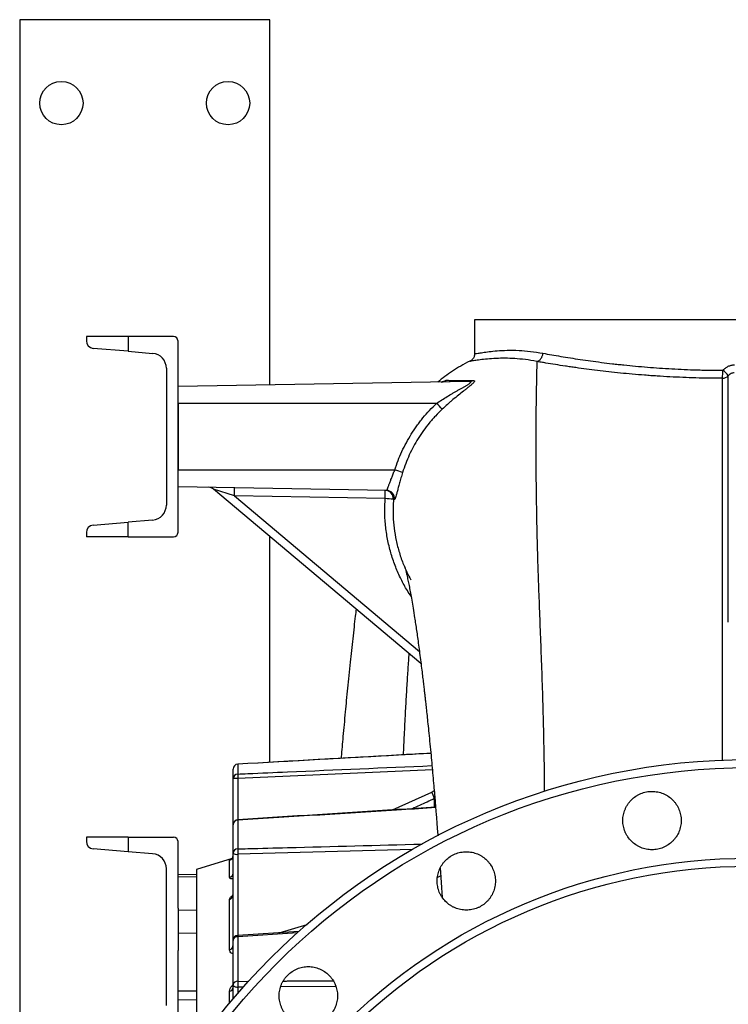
# Model space of a CAD drawing. Header units: millimetres. Extents: x 349 to 3491, y 932 to 2695.
# Tile 4 of 12: x 349 to 774, y 2105 to 2695. Entities that reach past the tile are written whole.
import ezdxf

# ---------------------------------------------------------------- set-up
doc = ezdxf.new("R2010")
doc.units = ezdxf.units.MM

msp = doc.modelspace()

# ---------------------------------------------------------------- linework, layer by layer
at = {"color": 7, "linetype": 'Continuous', "lineweight": 25}
for p, q in [((349.08, 2695.01), (349.08, 995.01)), ((499.08, 2695.01), (349.08, 2695.01)), ((499.08, 2475.97), (499.08, 2695.01)), ((622.08, 2515.01), (622.08, 2494.79)), ((951.89, 2515.01), (622.08, 2515.01)), ((389.08, 2505.01), (389.08, 2502.46)), ((414.08, 2505.01), (389.08, 2505.01)), ((414.08, 2505.01), (414.08, 2496.22)), ((441.38, 2505.01), (414.08, 2505.01)), ((414.08, 2496.22), (393.2, 2497.97)), ((444.08, 2387.71), (444.08, 2502.31)), ((414.08, 2496.22), (428.83, 2494.97)), ((437.08, 2486.01), (437.08, 2404.01)), ((619.47, 2490.35), (619.54, 2490.38)), ((659.39, 2490.14), (659.39, 2490.14)), ((618.97, 2478.06), (444.08, 2475.01)), ((444.08, 2465.01), (444.08, 2425.01)), ((599.26, 2465.01), (444.08, 2465.01)), ((574.17, 2425.01), (444.08, 2425.01)), ((569.1, 2412.82), (444.08, 2415.01)), ((477.89, 2409.48), (465.43, 2413.52)), ((589.85, 2309.12), (465.43, 2413.52)), ((568.38, 2407.9), (477.89, 2409.48)), ((393.2, 2392.04), (414.08, 2393.79)), ((428.83, 2395.04), (414.08, 2393.79)), ((414.08, 2385.01), (414.08, 2393.79)), ((389.08, 2387.55), (389.08, 2385.01)), ((414.08, 2385.01), (389.08, 2385.01)), ((414.08, 2385.01), (441.38, 2385.01)), ((499.08, 2249.77), (499.08, 2385.29)), ((477.08, 2239.82), (477.08, 2245.7)), ((479.92, 2248.68), (479.92, 2242.76)), ((477.08, 2212.36), (477.08, 2239.82)), ((479.92, 2215.09), (479.92, 2197.9)), ((477.08, 2195.3), (477.08, 2212.36)), ((389.08, 2205.01), (389.08, 2202.46)), ((414.08, 2205.01), (389.08, 2205.01)), ((414.08, 2205.01), (414.08, 2196.22)), ((414.08, 2205.01), (441.38, 2205.01)), ((444.08, 2162.32), (444.08, 2202.31)), ((414.08, 2196.22), (393.2, 2197.97)), ((428.83, 2194.97), (414.08, 2196.22)), ((476.5, 2192.19), (455.08, 2185.5)), ((474.97, 2180.66), (474.97, 2191.07)), ((477.08, 2143.05), (477.08, 2195.3)), ((437.08, 2104.01), (437.08, 2186.01)), ((455.08, 2185.5), (455.08, 2079.56)), ((455.08, 2182.52), (444.08, 2182.33)), ((474.97, 2137.4), (474.97, 2167.6)), ((444.08, 2162.32), (444.08, 2160.99)), ((444.08, 2160.99), (444.08, 2147.33)), ((444.08, 2147.33), (444.08, 2136.99)), ((477.08, 2116.48), (477.08, 2143.05)), ((516.67, 2148.41), (479.88, 2146.04)), ((479.92, 2145.27), (479.92, 2118.5)), ((444.08, 2087.71), (444.08, 2136.99)), ((477.08, 2107.95), (477.08, 2116.48)), ((444.08, 2107.68), (455.08, 2107.49))]:
    msp.add_line(p, q, dxfattribs=at)
at = {"color": 1, "linetype": 'Continuous', "lineweight": 25}
for p, q in [((477.89, 2409.48), (588.92, 2316.32)), ((573.29, 2407.49), (573.24, 2403.76)), ((479.91, 2248.7), (479.92, 2248.68)), ((596.7, 2245.2), (479.92, 2240.14)), ((479.92, 2240.14), (479.92, 2215.34)), ((572.85, 2221.24), (596.29, 2232)), ((596.29, 2232), (597.79, 2232.85)), ((598.06, 2223), (598.06, 2228.09)), ((584.83, 2197.44), (479.92, 2194.67)), ((479.92, 2194.67), (479.92, 2146.04)), ((455.08, 2181.15), (444.08, 2180.99)), ((601.69, 2181.84), (599.71, 2180.76)), ((455.08, 2161.15), (444.08, 2160.99)), ((504.86, 2147.65), (521.61, 2152.63)), ((455.08, 2147.23), (444.08, 2147.33)), ((515.69, 2147.58), (479.92, 2145.27)), ((483.32, 2115.01), (479.92, 2114.99)), ((479.92, 2114.99), (479.92, 2111.27)), ((538.83, 2115.38), (505.65, 2115.16)), ((455.08, 2112.59), (444.08, 2112.68)), ((474.97, 2105.45), (474.97, 2112.55))]:
    msp.add_line(p, q, dxfattribs=at)
at = {"color": 7, "linetype": 'Continuous', "lineweight": 25, "flags": 128}
msp.add_lwpolyline([(477.08, 2116.48), (477.13, 2116.2), (477.29, 2115.93), (477.55, 2115.67), (477.9, 2115.45), (478.33, 2115.26), (478.82, 2115.12), (479.36, 2115.03), (479.92, 2114.99)], dxfattribs=at)
at = {"color": 1, "linetype": 'Continuous', "lineweight": 25, "flags": 128}
msp.add_lwpolyline([(479.92, 2118.5), (485.91, 2118.54), (486.6, 2118.55)], dxfattribs=at)
at = {"color": 7, "linetype": 'Continuous', "lineweight": 25}
for centre, radius in [((374.08, 2645.01), 13), ((474.08, 2645.01), 13), ((787.08, 1845.01), 406.5), ((787.08, 1845.01), 401.59), ((787.08, 1845.01), 347.3), ((787.08, 1845.01), 342.5)]:
    msp.add_circle(centre, radius, dxfattribs=at)
for centre, radius, start, end in [((441.38, 2502.31), 2.7, 0, 90), ((393.58, 2502.46), 4.5, 180, 265.18773), ((428.08, 2486.01), 9, 0, 85.18773), ((749.04, 2484.06), 22.03, 349.42022, 1.99747), ((770.6, 2485.1), 5.08, 271.16663, 316.28035), ((754.3, 2465.04), 25.93, 39.64093, 49.73614), ((601.89, 2482.69), 4.93, 271.02411, 308.17406), ((618.88, 2482.42), 4.36, 271.11688, 301.42542), ((496.88, 2368.04), 141.01, 41.47096, 43.44387), ((484.65, 2134.99), 303.52, 71.92475, 72.84625), ((462.22, 2409.69), 5, 50, 89), ((366.15, 2412.65), 111.78, 358.37365, 0.90218), ((456.64, 2411.07), 111.78, 358.37365, 0.90218), ((568.31, 2407.84), 4.99, 355.95171, 88.91251), ((569, 2407.83), 4.99, 355.17489, 88.90256), ((428.08, 2404.01), 9, 274.81227, 0), ((562.2, 2304.87), 103.22, 83.82957, 86.56923), ((393.58, 2387.55), 4.5, 94.81227, 180), ((441.38, 2387.71), 2.7, 270, 0), ((480.08, 2245.7), 3, 93.22299, 180), ((480.07, 2245.69), 2.99, 92.81359, 179.83657), ((480.04, 2239.79), 2.97, 92.36719, 179.4369), ((479.24, 2233.22), 6.95, 84.4046, 108.16698), ((500.83, 2241.45), 20.95, 176.41446, 183.58554), ((224.8, 2061.31), 408.82, 24.07648, 24.67817), ((480.08, 2212.36), 3, 93.63541, 180), ((479.93, 2212.23), 2.86, 90.27742, 177.39617), ((393.58, 2202.46), 4.5, 180, 265.18773), ((441.38, 2202.31), 2.7, 0, 90), ((479.87, 2195.1), 2.8, 88.98333, 175.97178), ((513.51, 2196.29), 33.62, 177.25037, 182.74963), ((428.08, 2186.01), 9, 0, 85.18773), ((474.08, 2193.93), 3, 287.26819, 359.96721), ((479.27, 2198.51), 3.89, 235.65841, 279.62588), ((474.16, 2183.47), 2.92, 286.14296, 359.41484), ((474.25, 2170.33), 2.82, 284.7017, 358.65289), ((480.08, 2143.05), 3, 93.69274, 180), ((479.69, 2142.62), 2.65, 85.12325, 170.71745), ((474.46, 2139.98), 2.62, 281.2641, 356.55865), ((474.61, 2115), 2.48, 278.34098, 354.4145), ((479.62, 2115.92), 2.6, 83.28882, 167.43033), ((520.49, 2116.74), 40.61, 177.51936, 182.48064)]:
    msp.add_arc(centre, radius, start, end, dxfattribs=at)
at = {"color": 1, "linetype": 'Continuous', "lineweight": 25}
for centre, radius, start, end in [((478.52, 2215.04), 1.4, 1.74212, 12.63095), ((495.87, 2146.4), 15.98, 181.25894, 184.05423)]:
    msp.add_arc(centre, radius, start, end, dxfattribs=at)
for points, knots in [([(659.39, 2490.14), (659.39, 2490.14), (657, 2490.59), (652.38, 2491.3), (646, 2491.88), (640.19, 2492.07), (634.6, 2491.97), (629.49, 2491.6), (625.11, 2491.09), (621.86, 2490.61), (619.92, 2490.32), (619.12, 2490.23), (619.39, 2490.33), (619.47, 2490.35)], [0, 0, 0, 0, 0, 0.090202, 0.180988, 0.27339, 0.36628, 0.482134, 0.598806, 0.717983, 0.838031, 0.954072, 1, 1, 1, 1]), ([(622.14, 2494.79), (622.2, 2494.78), (622.33, 2494.75), (623.98, 2495.02), (626.75, 2495.48), (630.61, 2496.05), (635.49, 2496.56), (641.48, 2496.89), (648.21, 2496.81), (655.39, 2496.3), (660.47, 2495.47), (663.01, 2495.05)], [0, 0, 0, 0, 0.1020681, 0.2208393, 0.339614, 0.4530498, 0.5664842, 0.6831696, 0.7998394, 0.899556, 1, 1, 1, 1]), ([(659.39, 2490.14), (659.35, 2488.44), (659.27, 2485.05), (659.13, 2478.55), (658.99, 2471.03), (658.87, 2462.43), (658.79, 2452.78), (658.75, 2442.09), (658.77, 2430.72), (658.86, 2418.77), (659.02, 2406.34), (659.26, 2393.09), (659.6, 2379.04), (660.04, 2364.21), (660.61, 2348.34), (661.27, 2331.35), (661.96, 2313.2), (662.62, 2294.22), (663.21, 2274.47), (663.64, 2253.89), (663.87, 2239.77), (663.87, 2232.35), (663.87, 2232.23)], [0, 0, 0, 0, 0.054704, 0.109393, 0.164048, 0.218647, 0.273169, 0.327608, 0.381995, 0.431834, 0.481685, 0.531576, 0.581541, 0.63162, 0.681828, 0.734884, 0.787907, 0.840858, 0.893718, 0.946474, 0.999148, 1, 1, 1, 1]), ([(770.73, 2251.08), (770.73, 2251.78), (770.73, 2258.17), (770.73, 2269.84), (770.73, 2286.28), (770.72, 2302.41), (770.72, 2318.25), (770.72, 2333.55), (770.71, 2348.3), (770.71, 2362.54), (770.7, 2376.24), (770.7, 2389.38), (770.7, 2402.11), (770.7, 2414.36), (770.7, 2426.07), (770.7, 2437.05), (770.7, 2447.27), (770.7, 2456.74), (770.7, 2465.38), (770.7, 2473.26), (770.7, 2477.76), (770.7, 2480.02)], [0, 0, 0, 0, 0.006098, 0.056355, 0.106812, 0.159579, 0.212559, 0.265539, 0.319158, 0.372778, 0.427, 0.481222, 0.535615, 0.59277, 0.650132, 0.707494, 0.765536, 0.823578, 0.882312, 0.941046, 1, 1, 1, 1]), ([(602.92, 2477.78), (602.99, 2477.83), (603.46, 2478.14), (604.31, 2478.63), (604.7, 2478.74), (604.94, 2478.82)], [0, 0, 0, 0, 0.068959, 0.450687, 1, 1, 1, 1]), ([(583.9, 2349.41), (583.15, 2350.51), (580.93, 2353.77), (577.82, 2359.61), (574.56, 2366.86), (571.92, 2374.53), (569.91, 2382.52), (568.61, 2390.81), (568, 2399.31), (568.25, 2405.03), (568.38, 2407.9)], [0, 0, 0, 0, 0.064902, 0.191715, 0.321287, 0.451813, 0.586088, 0.721423, 0.860127, 1, 1, 1, 1]), ([(579.38, 2254.28), (579.57, 2258.28), (579.97, 2266.97), (580.58, 2278.97), (581.22, 2290.61), (581.84, 2301.11), (582.38, 2309.29), (582.7, 2313.57), (582.82, 2315.02)], [0, 0, 0, 0, 0.166412, 0.36197, 0.542664, 0.724501, 0.906772, 1, 1, 1, 1]), ([(595.77, 2255.18), (589.93, 2254.86), (551.32, 2252.7), (512.7, 2250.52), (479.92, 2248.68)], [0, 0, 0, 0, 0.151102, 1, 1, 1, 1]), ([(479.92, 2242.76), (481.92, 2242.84), (491.9, 2243.28), (530.74, 2244.97), (567.59, 2246.56), (596.46, 2247.8)], [0, 0, 0, 0, 0.051376, 0.256878, 1, 1, 1, 1]), ([(598.06, 2228.09), (595.03, 2226.7), (590.59, 2224.67), (586.16, 2222.64), (584.75, 2222)], [0, 0, 0, 0, 0.6831805, 1, 1, 1, 1]), ([(598.65, 2222.62), (591.85, 2222.19), (552.28, 2219.69), (512.7, 2217.17), (479.92, 2215.09)], [0, 0, 0, 0, 0.171673, 1, 1, 1, 1]), ([(479.92, 2197.9), (481.92, 2197.95), (491.9, 2198.22), (528.78, 2199.19), (563.66, 2200.1), (590.57, 2200.8)], [0, 0, 0, 0, 0.054112, 0.270562, 1, 1, 1, 1]), ([(474.97, 2191.07), (475.01, 2191.13), (475.07, 2191.22), (475.61, 2191.43), (475.74, 2191.48)], [0, 0, 0, 0, 0.7636432, 1, 1, 1, 1]), ([(477.08, 2179.95), (476.89, 2179.94), (476.11, 2179.9), (475.24, 2180.11), (475.06, 2180.48), (474.97, 2180.66)], [0, 0, 0, 0, 0.1343227, 0.5666863, 1, 1, 1, 1]), ([(474.97, 2167.6), (475.06, 2167.93), (475.24, 2168.59), (476.1, 2169.48), (476.87, 2169.96), (477.05, 2170.07)], [0, 0, 0, 0, 0.436472, 0.871986, 1, 1, 1, 1]), ([(477.08, 2135.12), (476.89, 2135.17), (476.11, 2135.37), (475.24, 2136.13), (475.06, 2136.98), (474.97, 2137.4)], [0, 0, 0, 0, 0.134323, 0.566686, 1, 1, 1, 1]), ([(474.97, 2112.55), (475.06, 2113.1), (475.24, 2114.2), (476.11, 2115.54), (476.89, 2116.19), (477.08, 2116.35)], [0, 0, 0, 0, 0.433314, 0.865677, 1, 1, 1, 1]), ([(507.25, 2118.68), (508.12, 2118.69), (518.1, 2118.76), (528.08, 2118.82), (537.19, 2118.88)], [0, 0, 0, 0, 0.0870322, 1, 1, 1, 1])]:
    msp.add_open_spline(points, degree=3, knots=knots, dxfattribs=at)
at = {"color": 7, "linetype": 'Continuous', "lineweight": 25}
for points, knots in [([(622.05, 2494.79), (622.06, 2494.68), (622.1, 2494.21), (621.91, 2493.4), (621.55, 2492.48), (621.07, 2491.73), (620.56, 2491.17), (620.09, 2490.78), (619.7, 2490.53), (619.53, 2490.44), (619.45, 2490.39)], [0, 0, 0, 0, 0.04671, 0.207201, 0.354236, 0.490085, 0.61592, 0.736382, 0.863445, 1, 1, 1, 1]), ([(659.39, 2490.14), (659.62, 2490.18), (659.84, 2490.24), (660.28, 2490.43), (660.49, 2490.55), (660.91, 2490.83), (661.11, 2490.99), (661.49, 2491.36), (661.67, 2491.57), (662, 2492.02), (662.15, 2492.26), (662.42, 2492.76), (662.54, 2493.03), (662.74, 2493.59), (662.82, 2493.87), (662.92, 2494.31), (662.94, 2494.46), (662.99, 2494.75), (663, 2494.91), (663.01, 2495.05)], [0, 0, 0, 0, 0.125, 0.125, 0.25, 0.25, 0.375, 0.375, 0.5, 0.5, 0.625, 0.625, 0.75, 0.75, 0.875, 0.875, 0.9375, 0.9375, 1, 1, 1, 1]), ([(663.01, 2495.05), (666.45, 2494.42), (670.04, 2493.78), (677.53, 2492.53), (681.43, 2491.91), (689.53, 2490.72), (693.73, 2490.14), (700.27, 2489.31), (702.49, 2489.04), (705.88, 2488.65), (707.02, 2488.52), (709.31, 2488.26), (710.46, 2488.14), (716.23, 2487.54), (720.94, 2487.1), (730.52, 2486.33), (735.39, 2485.99), (745.31, 2485.44), (750.36, 2485.22), (756.78, 2485.03), (758.07, 2485), (760.66, 2484.94), (761.95, 2484.92), (765.85, 2484.86), (768.45, 2484.83), (771.06, 2484.83)], [0, 0, 0, 0, 0.125, 0.125, 0.25, 0.25, 0.375, 0.375, 0.4375, 0.4375, 0.46875, 0.46875, 0.5, 0.5, 0.625, 0.625, 0.75, 0.75, 0.875, 0.875, 0.90625, 0.90625, 0.9375, 0.9375, 1, 1, 1, 1]), ([(619.52, 2490.41), (619.42, 2490.36), (617.42, 2489.46), (613.79, 2487.43), (608.76, 2484.37), (604.1, 2481.12), (601.31, 2478.86), (599.91, 2477.73)], [0, 0, 0, 0, 0.014122, 0.2767, 0.524086, 0.761567, 1, 1, 1, 1]), ([(770.7, 2480.02), (765.34, 2480.02), (760.04, 2480.1), (749.55, 2480.39), (744.36, 2480.61), (736.66, 2481.02), (734.1, 2481.17), (730.29, 2481.42), (729.03, 2481.5), (726.52, 2481.68), (725.27, 2481.78), (719.07, 2482.26), (714.23, 2482.69), (704.81, 2483.63), (700.22, 2484.15), (691.28, 2485.23), (686.93, 2485.81), (681.66, 2486.55), (680.61, 2486.71), (678.53, 2487.01), (677.51, 2487.16), (674.46, 2487.62), (672.47, 2487.93), (668.59, 2488.56), (666.69, 2488.87), (663.9, 2489.35), (662.98, 2489.5), (661.62, 2489.74), (660.95, 2489.86), (660.17, 2490), (659.83, 2490.06), (659.61, 2490.1), (659.5, 2490.12), (659.39, 2490.14)], [0, 0, 0, 0, 0.125, 0.125, 0.25, 0.25, 0.3125, 0.3125, 0.34375, 0.34375, 0.375, 0.375, 0.5, 0.5, 0.625, 0.625, 0.75, 0.75, 0.78125, 0.78125, 0.8125, 0.8125, 0.875, 0.875, 0.9375, 0.9375, 0.96875, 0.96875, 0.984375, 0.992188, 0.996094, 0.996094, 1, 1, 1, 1]), ([(771.06, 2484.83), (771.5, 2485.33), (771.98, 2485.78), (772.77, 2486.38), (773.05, 2486.56), (773.62, 2486.91), (773.91, 2487.06), (774.81, 2487.48), (775.43, 2487.69), (776.4, 2487.91), (776.74, 2487.97), (777.4, 2488.04), (777.73, 2488.06), (778.06, 2488.06)], [0, 0, 0, 0, 0.25, 0.25, 0.375, 0.375, 0.5, 0.5, 0.75, 0.75, 0.875, 0.875, 1, 1, 1, 1]), ([(774.28, 2333.89), (774.27, 2338.25), (774.27, 2342.53), (774.27, 2350.94), (774.27, 2355.08), (774.27, 2361.16), (774.27, 2363.17), (774.27, 2367.16), (774.27, 2369.13), (774.28, 2374.99), (774.28, 2378.82), (774.27, 2397.53), (774.26, 2411.21), (774.26, 2429.78), (774.26, 2435.65), (774.26, 2443.96), (774.26, 2446.65), (774.26, 2450.55), (774.26, 2451.83), (774.26, 2454.35), (774.26, 2455.59), (774.27, 2461.65), (774.27, 2466.14), (774.27, 2474.41), (774.27, 2478.18), (774.27, 2481.59)], [0, 0, 0, 0, 0.0625, 0.0625, 0.125, 0.125, 0.15625, 0.15625, 0.1875, 0.1875, 0.25, 0.25, 0.5, 0.5, 0.625, 0.625, 0.6875, 0.6875, 0.71875, 0.71875, 0.75, 0.75, 0.875, 0.875, 1, 1, 1, 1]), ([(777.88, 2483.25), (777.54, 2483.25), (777.2, 2483.22), (776.53, 2483.07), (776.2, 2482.96), (775.59, 2482.68), (775.29, 2482.5), (774.74, 2482.08), (774.5, 2481.85), (774.27, 2481.59)], [0, 0, 0, 0, 0.25, 0.25, 0.5, 0.5, 0.75, 0.75, 1, 1, 1, 1]), ([(599.26, 2465.01), (600.32, 2465.72), (601.39, 2466.41), (603.52, 2467.77), (604.58, 2468.44), (606.72, 2469.74), (607.78, 2470.38), (609.38, 2471.31), (609.92, 2471.62), (610.98, 2472.23), (611.51, 2472.53), (613.07, 2473.43), (614.11, 2474.01), (615.58, 2474.84), (616.06, 2475.12), (616.75, 2475.52), (616.98, 2475.66), (617.42, 2475.92), (617.64, 2476.05), (618.05, 2476.31), (618.25, 2476.44), (618.62, 2476.68), (618.8, 2476.81), (619.27, 2477.16), (619.52, 2477.37), (619.71, 2477.64), (619.75, 2477.72), (619.75, 2477.82), (619.74, 2477.85), (619.71, 2477.9), (619.69, 2477.93), (619.59, 2477.99), (619.5, 2478.02), (619.27, 2478.05), (619.13, 2478.06), (618.97, 2478.06)], [0, 0, 0, 0, 0.125, 0.125, 0.25, 0.25, 0.375, 0.375, 0.4375, 0.4375, 0.5, 0.5, 0.625, 0.625, 0.6875, 0.6875, 0.71875, 0.71875, 0.75, 0.75, 0.78125, 0.78125, 0.8125, 0.8125, 0.875, 0.875, 0.90625, 0.90625, 0.921875, 0.921875, 0.9375, 0.9375, 0.96875, 0.96875, 1, 1, 1, 1]), ([(603.47, 2478.05), (603.47, 2478.05), (603.49, 2478.06), (603.34, 2477.99), (602.95, 2477.88), (602.45, 2477.77), (602.08, 2477.78), (601.95, 2477.78)], [0, 0, 0, 0, 0.118142, 0.374203, 0.614898, 0.865295, 1, 1, 1, 1]), ([(621.16, 2478.7), (621.43, 2478.7), (621.63, 2478.65), (621.82, 2478.53), (621.87, 2478.47), (621.91, 2478.34), (621.91, 2478.26), (621.84, 2478), (621.71, 2477.79), (621.3, 2477.28), (621.03, 2477.01), (620.55, 2476.55), (620.38, 2476.4), (620.01, 2476.08), (619.82, 2475.91), (619.21, 2475.4), (618.78, 2475.05), (617.88, 2474.32), (617.41, 2473.95), (616.44, 2473.18), (615.93, 2472.79), (614.4, 2471.58), (613.35, 2470.74), (611.23, 2469.02), (610.15, 2468.14), (608.52, 2466.76), (607.97, 2466.29), (606.87, 2465.34), (606.33, 2464.86), (604.7, 2463.42), (603.61, 2462.43), (602.54, 2461.42)], [0, 0, 0, 0, 0.0625, 0.0625, 0.09375, 0.09375, 0.125, 0.125, 0.1875, 0.1875, 0.25, 0.25, 0.28125, 0.28125, 0.3125, 0.3125, 0.375, 0.375, 0.4375, 0.4375, 0.5, 0.5, 0.625, 0.625, 0.75, 0.75, 0.8125, 0.8125, 0.875, 0.875, 1, 1, 1, 1]), ([(604.94, 2478.82), (605.68, 2478.81), (606.55, 2478.8), (608.55, 2478.79), (609.69, 2478.78), (611.64, 2478.76), (612.33, 2478.75), (613.81, 2478.74), (614.59, 2478.74), (616.27, 2478.72), (617.15, 2478.72), (619.06, 2478.71), (620.07, 2478.7), (621.16, 2478.7)], [0, 0, 0, 0, 0.25, 0.25, 0.5, 0.5, 0.625, 0.625, 0.75, 0.75, 0.875, 0.875, 1, 1, 1, 1]), ([(574.17, 2425.01), (575.36, 2428.83), (576.79, 2432.54), (580.09, 2439.72), (581.97, 2443.2), (585.13, 2448.24), (586.23, 2449.9), (587.99, 2452.33), (588.58, 2453.13), (589.81, 2454.72), (590.43, 2455.5), (593.6, 2459.36), (596.33, 2462.27), (599.26, 2465.01)], [0, 0, 0, 0, 0.25, 0.25, 0.5, 0.5, 0.625, 0.625, 0.6875, 0.6875, 0.75, 0.75, 1, 1, 1, 1]), ([(602.54, 2461.42), (601.16, 2460.13), (599.82, 2458.79), (597.88, 2456.72), (597.24, 2456.01), (595.99, 2454.59), (595.38, 2453.87), (592.38, 2450.21), (590.19, 2447.16), (586.22, 2440.82), (584.45, 2437.53), (582.09, 2432.41), (581.36, 2430.67), (580, 2427.13), (579.38, 2425.34), (578.82, 2423.53)], [0, 0, 0, 0, 0.125, 0.125, 0.1875, 0.1875, 0.25, 0.25, 0.5, 0.5, 0.75, 0.75, 0.875, 0.875, 1, 1, 1, 1]), ([(569.1, 2412.82), (569.19, 2412.82), (569.29, 2412.9), (569.46, 2413.15), (569.52, 2413.25), (569.65, 2413.49), (569.71, 2413.64), (569.92, 2414.12), (570.08, 2414.51), (570.33, 2415.2), (570.42, 2415.45), (570.61, 2415.97), (570.71, 2416.25), (571.02, 2417.11), (571.25, 2417.73), (571.74, 2419.07), (572.01, 2419.77), (572.43, 2420.85), (572.58, 2421.22), (572.88, 2421.96), (573.03, 2422.34), (573.5, 2423.48), (573.83, 2424.24), (574.17, 2425.01)], [0, 0, 0, 0, 0.125, 0.125, 0.1875, 0.1875, 0.25, 0.25, 0.375, 0.375, 0.4375, 0.4375, 0.5, 0.5, 0.625, 0.625, 0.75, 0.75, 0.8125, 0.8125, 0.875, 0.875, 1, 1, 1, 1]), ([(578.82, 2423.53), (578.49, 2422.46), (578.17, 2421.4), (577.71, 2419.84), (577.56, 2419.33), (577.27, 2418.3), (577.12, 2417.79), (576.71, 2416.31), (576.46, 2415.37), (576.11, 2414.04), (575.99, 2413.61), (575.78, 2412.79), (575.68, 2412.39), (575.39, 2411.28), (575.21, 2410.61), (574.89, 2409.44), (574.75, 2408.96), (574.55, 2408.37), (574.49, 2408.2), (574.38, 2407.91), (574.32, 2407.78), (574.16, 2407.49), (574.06, 2407.4), (573.98, 2407.41)], [0, 0, 0, 0, 0.125, 0.125, 0.1875, 0.1875, 0.25, 0.25, 0.375, 0.375, 0.4375, 0.4375, 0.5, 0.5, 0.625, 0.625, 0.75, 0.75, 0.8125, 0.8125, 0.875, 0.875, 1, 1, 1, 1]), ([(573.24, 2403.76), (573.17, 2401.66), (573.02, 2397.11), (573.69, 2390.11), (574.91, 2382.76), (576.81, 2375.46), (579.54, 2367.48), (582.2, 2362.22), (583.71, 2359.22)], [0, 0, 0, 0, 0.135778, 0.294724, 0.454774, 0.618304, 0.783037, 1, 1, 1, 1]), ([(580.17, 2366.92), (580.17, 2366.93), (580.16, 2366.95), (580.3, 2366.47), (580.55, 2365.56), (580.95, 2363.96), (581.51, 2361.59), (582.19, 2358.4), (582.88, 2354.97), (583.58, 2351.25), (584.33, 2347.04), (585.16, 2342.1), (585.93, 2337.26), (586.61, 2332.78), (587.19, 2328.87), (587.79, 2324.65), (588.42, 2320.1), (589.07, 2315.21), (589.72, 2310.16), (590.32, 2305.34), (590.85, 2301.02), (591.3, 2297.29), (591.68, 2294.03), (592, 2291.22), (592.3, 2288.58), (592.63, 2285.64), (593.03, 2282.03), (593.5, 2277.69), (594.03, 2272.7), (594.61, 2267.06), (595.24, 2260.75), (595.85, 2254.37), (596.45, 2248.02), (596.99, 2241.97), (597.52, 2236.06), (597.97, 2230.73), (598.35, 2226.27), (598.62, 2222.97), (598.8, 2220.69), (598.92, 2219.26), (599.04, 2217.77), (599.2, 2215.77), (599.42, 2212.98), (599.69, 2209.52), (599.88, 2207.03), (599.98, 2205.7)], [0, 0, 0, 0, 0.0176376, 0.0444633, 0.071405, 0.1010498, 0.1459563, 0.1865563, 0.2235851, 0.2584076, 0.2950253, 0.3343127, 0.3764348, 0.4013961, 0.4273471, 0.45429, 0.4822276, 0.5111654, 0.5409393, 0.5685008, 0.5908295, 0.6103449, 0.6270415, 0.6409128, 0.652724, 0.6661585, 0.6839808, 0.7045182, 0.7275212, 0.7528727, 0.7805806, 0.8106605, 0.8347893, 0.8602745, 0.8850277, 0.9061318, 0.9235519, 0.9372723, 0.9443572, 0.9497885, 0.9536946, 0.9612873, 0.9724644, 0.9852442, 1, 1, 1, 1]), ([(550.96, 2341.75), (550.78, 2340.31), (550.36, 2336.77), (549.67, 2330.83), (548.89, 2323.96), (548.12, 2316.91), (547.34, 2309.56), (546.57, 2302.04), (545.8, 2294.4), (545.09, 2287.11), (544.4, 2279.83), (543.73, 2272.63), (543.09, 2265.61), (542.53, 2259.21), (542.14, 2254.81), (541.94, 2252.51), (541.91, 2252.17)], [0, 0, 0, 0, 0.056539, 0.138064, 0.224173, 0.309385, 0.39043, 0.480646, 0.56517, 0.644042, 0.717294, 0.797095, 0.868786, 0.932388, 0.990134, 1, 1, 1, 1]), ([(595.77, 2255.2), (589.31, 2254.84), (550.69, 2252.68), (512.07, 2250.5), (479.91, 2248.69)], [0, 0, 0, 0, 0.167144, 1, 1, 1, 1]), ([(716.12, 2202.52), (716.93, 2201.7), (717.82, 2200.98), (719.24, 2200.03), (719.73, 2199.74), (720.74, 2199.19), (721.27, 2198.95), (722.86, 2198.29), (723.95, 2197.96), (725.63, 2197.62), (726.2, 2197.54), (727.35, 2197.42), (727.92, 2197.39), (729.63, 2197.39), (730.77, 2197.5), (732.46, 2197.84), (733.02, 2197.98), (734.12, 2198.31), (735.2, 2198.7), (736.23, 2199.19), (737.24, 2199.73), (737.73, 2200.02), (739.17, 2200.98), (740.05, 2201.71), (741.26, 2202.92), (741.65, 2203.34), (742.38, 2204.23), (742.72, 2204.69), (743.68, 2206.12), (744.22, 2207.13), (744.88, 2208.71), (745.07, 2209.26), (745.4, 2210.36), (745.54, 2210.92), (745.88, 2212.59), (745.99, 2213.73), (745.99, 2216.04), (745.88, 2217.18), (745.55, 2218.86), (745.41, 2219.41), (745.08, 2220.51), (744.88, 2221.05), (744.22, 2222.65), (743.69, 2223.65), (742.74, 2225.08), (742.39, 2225.54), (741.66, 2226.43), (741.28, 2226.86), (740.07, 2228.07), (739.19, 2228.8), (737.75, 2229.75), (737.26, 2230.05), (736.24, 2230.59), (735.21, 2231.08), (734.14, 2231.47), (733.04, 2231.8), (732.48, 2231.94), (730.79, 2232.28), (729.65, 2232.39), (727.94, 2232.4), (727.37, 2232.37), (726.22, 2232.26), (725.65, 2232.17), (723.97, 2231.84), (722.87, 2231.51), (721.29, 2230.85), (720.76, 2230.6), (719.75, 2230.06), (719.26, 2229.77), (717.83, 2228.82), (716.95, 2228.1), (715.72, 2226.87), (715.34, 2226.45), (714.61, 2225.56), (714.27, 2225.11), (713.64, 2224.16), (713.34, 2223.67), (712.8, 2222.66), (712.55, 2222.13), (711.89, 2220.54), (711.56, 2219.45), (711.22, 2217.77), (711.14, 2217.2), (711.02, 2216.05), (710.99, 2215.48), (710.99, 2213.77), (711.1, 2212.63), (711.44, 2210.94), (711.58, 2210.38), (711.91, 2209.28), (712.1, 2208.74), (712.53, 2207.69), (712.78, 2207.17), (713.31, 2206.16), (713.61, 2205.67), (714.57, 2204.23), (715.3, 2203.34), (716.12, 2202.52)], [0, 0, 0, 0, 0.03125, 0.03125, 0.046875, 0.046875, 0.0625, 0.0625, 0.09375, 0.09375, 0.109375, 0.109375, 0.125, 0.125, 0.15625, 0.15625, 0.171875, 0.171875, 0.1875, 0.203125, 0.203125, 0.21875, 0.21875, 0.25, 0.25, 0.265625, 0.265625, 0.28125, 0.28125, 0.3125, 0.3125, 0.328125, 0.328125, 0.34375, 0.34375, 0.375, 0.375, 0.40625, 0.40625, 0.421875, 0.421875, 0.4375, 0.4375, 0.46875, 0.46875, 0.484375, 0.484375, 0.5, 0.5, 0.53125, 0.53125, 0.546875, 0.546875, 0.5625, 0.578125, 0.578125, 0.59375, 0.59375, 0.625, 0.625, 0.640625, 0.640625, 0.65625, 0.65625, 0.6875, 0.6875, 0.703125, 0.703125, 0.71875, 0.71875, 0.75, 0.75, 0.765625, 0.765625, 0.78125, 0.78125, 0.796875, 0.796875, 0.8125, 0.8125, 0.84375, 0.84375, 0.859375, 0.859375, 0.875, 0.875, 0.90625, 0.90625, 0.921875, 0.921875, 0.9375, 0.9375, 0.953125, 0.953125, 0.96875, 0.96875, 1, 1, 1, 1]), ([(598.63, 2222.87), (591.02, 2222.39), (551.44, 2219.89), (511.86, 2217.38), (479.89, 2215.34)], [0, 0, 0, 0, 0.1921538, 1, 1, 1, 1]), ([(604.68, 2166.31), (605.5, 2165.5), (606.38, 2164.77), (607.81, 2163.82), (608.3, 2163.53), (609.31, 2162.99), (609.83, 2162.74), (611.42, 2162.08), (612.51, 2161.75), (614.2, 2161.41), (614.77, 2161.33), (615.91, 2161.21), (616.49, 2161.19), (618.2, 2161.19), (619.33, 2161.3), (621.03, 2161.63), (621.59, 2161.77), (622.69, 2162.11), (623.76, 2162.49), (624.79, 2162.98), (625.8, 2163.52), (626.3, 2163.82), (627.74, 2164.77), (628.62, 2165.5), (629.83, 2166.71), (630.21, 2167.13), (630.95, 2168.02), (631.29, 2168.49), (632.24, 2169.91), (632.78, 2170.92), (633.44, 2172.51), (633.64, 2173.05), (633.97, 2174.15), (634.11, 2174.71), (634.44, 2176.39), (634.56, 2177.52), (634.56, 2179.83), (634.45, 2180.97), (634.11, 2182.65), (633.97, 2183.2), (633.64, 2184.3), (633.45, 2184.85), (632.79, 2186.44), (632.25, 2187.44), (631.3, 2188.87), (630.96, 2189.33), (630.23, 2190.23), (629.84, 2190.65), (628.63, 2191.86), (627.75, 2192.59), (626.32, 2193.55), (625.82, 2193.85), (624.81, 2194.39), (623.78, 2194.88), (622.7, 2195.26), (621.61, 2195.59), (621.05, 2195.74), (619.35, 2196.07), (618.22, 2196.19), (616.51, 2196.19), (615.93, 2196.16), (614.79, 2196.05), (614.22, 2195.96), (612.53, 2195.63), (611.44, 2195.3), (609.85, 2194.64), (609.33, 2194.4), (608.31, 2193.86), (607.82, 2193.56), (606.4, 2192.61), (605.51, 2191.89), (604.29, 2190.67), (603.9, 2190.24), (603.17, 2189.36), (602.83, 2188.9), (602.2, 2187.95), (601.91, 2187.46), (601.36, 2186.45), (601.12, 2185.93), (600.45, 2184.34), (600.12, 2183.24), (599.79, 2181.56), (599.7, 2181), (599.59, 2179.85), (599.56, 2179.27), (599.56, 2177.56), (599.67, 2176.42), (600, 2174.73), (600.14, 2174.17), (600.47, 2173.07), (600.66, 2172.54), (601.1, 2171.48), (601.34, 2170.97), (601.88, 2169.96), (602.18, 2169.46), (603.14, 2168.02), (603.87, 2167.13), (604.68, 2166.31)], [0, 0, 0, 0, 0.03125, 0.03125, 0.046875, 0.046875, 0.0625, 0.0625, 0.09375, 0.09375, 0.109375, 0.109375, 0.125, 0.125, 0.15625, 0.15625, 0.171875, 0.171875, 0.1875, 0.203125, 0.203125, 0.21875, 0.21875, 0.25, 0.25, 0.265625, 0.265625, 0.28125, 0.28125, 0.3125, 0.3125, 0.328125, 0.328125, 0.34375, 0.34375, 0.375, 0.375, 0.40625, 0.40625, 0.421875, 0.421875, 0.4375, 0.4375, 0.46875, 0.46875, 0.484375, 0.484375, 0.5, 0.5, 0.53125, 0.53125, 0.546875, 0.546875, 0.5625, 0.578125, 0.578125, 0.59375, 0.59375, 0.625, 0.625, 0.640625, 0.640625, 0.65625, 0.65625, 0.6875, 0.6875, 0.703125, 0.703125, 0.71875, 0.71875, 0.75, 0.75, 0.765625, 0.765625, 0.78125, 0.78125, 0.796875, 0.796875, 0.8125, 0.8125, 0.84375, 0.84375, 0.859375, 0.859375, 0.875, 0.875, 0.90625, 0.90625, 0.921875, 0.921875, 0.9375, 0.9375, 0.953125, 0.953125, 0.96875, 0.96875, 1, 1, 1, 1]), ([(477.07, 2193.9), (477.05, 2193.64), (477.01, 2193.14), (476.74, 2192.5), (476.4, 2192.02), (476.08, 2191.7), (475.86, 2191.54), (475.74, 2191.47), (475.74, 2191.47), (475.73, 2191.47)], [0, 0, 0, 0, 0.201192, 0.384132, 0.543862, 0.680303, 0.788671, 0.891579, 1, 1, 1, 1]), ([(601.38, 2186.4), (601.42, 2185.78), (601.74, 2181.19), (602.13, 2175.4), (602.46, 2170.13), (602.54, 2168.97)], [0, 0, 0, 0, 0.107459, 0.803654, 1, 1, 1, 1]), ([(477.07, 2170.24), (477.06, 2170.08), (477.04, 2169.74), (476.91, 2169.52), (476.92, 2169.53), (476.92, 2169.53)], [0, 0, 0, 0, 0.371387, 0.773244, 1, 1, 1, 1]), ([(509.89, 2097.44), (510.71, 2096.62), (511.59, 2095.9), (513.01, 2094.95), (513.5, 2094.66), (514.52, 2094.11), (515.04, 2093.87), (516.63, 2093.21), (517.72, 2092.88), (519.4, 2092.54), (519.98, 2092.46), (521.12, 2092.34), (521.7, 2092.32), (523.41, 2092.32), (524.54, 2092.43), (526.24, 2092.76), (526.8, 2092.9), (527.9, 2093.24), (528.97, 2093.62), (530, 2094.11), (531.01, 2094.65), (531.51, 2094.95), (532.94, 2095.9), (533.83, 2096.63), (535.04, 2097.84), (535.42, 2098.26), (536.15, 2099.15), (536.5, 2099.62), (537.45, 2101.05), (537.99, 2102.05), (538.65, 2103.64), (538.84, 2104.18), (539.18, 2105.28), (539.32, 2105.84), (539.65, 2107.52), (539.77, 2108.65), (539.77, 2110.96), (539.65, 2112.1), (539.32, 2113.78), (539.18, 2114.33), (538.85, 2115.43), (538.65, 2115.98), (538, 2117.57), (537.46, 2118.58), (536.51, 2120), (536.17, 2120.46), (535.43, 2121.36), (535.05, 2121.78), (533.84, 2122.99), (532.96, 2123.72), (531.52, 2124.68), (531.03, 2124.98), (530.02, 2125.52), (528.98, 2126.01), (527.91, 2126.39), (526.82, 2126.72), (526.26, 2126.87), (524.56, 2127.2), (523.42, 2127.32), (521.71, 2127.32), (521.14, 2127.29), (519.99, 2127.18), (519.42, 2127.09), (517.74, 2126.76), (516.65, 2126.43), (515.06, 2125.77), (514.53, 2125.53), (513.52, 2124.98), (513.03, 2124.69), (511.6, 2123.74), (510.72, 2123.02), (509.5, 2121.8), (509.11, 2121.37), (508.38, 2120.49), (508.04, 2120.03), (507.41, 2119.08), (507.11, 2118.59), (506.57, 2117.58), (506.32, 2117.06), (505.66, 2115.46), (505.33, 2114.37), (504.99, 2112.69), (504.91, 2112.12), (504.79, 2110.97), (504.77, 2110.4), (504.77, 2108.69), (504.87, 2107.55), (505.21, 2105.86), (505.35, 2105.3), (505.68, 2104.2), (505.87, 2103.66), (506.31, 2102.61), (506.55, 2102.09), (507.09, 2101.08), (507.38, 2100.59), (508.35, 2099.15), (509.07, 2098.26), (509.89, 2097.44)], [0, 0, 0, 0, 0.03125, 0.03125, 0.046875, 0.046875, 0.0625, 0.0625, 0.09375, 0.09375, 0.109375, 0.109375, 0.125, 0.125, 0.15625, 0.15625, 0.171875, 0.171875, 0.1875, 0.203125, 0.203125, 0.21875, 0.21875, 0.25, 0.25, 0.265625, 0.265625, 0.28125, 0.28125, 0.3125, 0.3125, 0.328125, 0.328125, 0.34375, 0.34375, 0.375, 0.375, 0.40625, 0.40625, 0.421875, 0.421875, 0.4375, 0.4375, 0.46875, 0.46875, 0.484375, 0.484375, 0.5, 0.5, 0.53125, 0.53125, 0.546875, 0.546875, 0.5625, 0.578125, 0.578125, 0.59375, 0.59375, 0.625, 0.625, 0.640625, 0.640625, 0.65625, 0.65625, 0.6875, 0.6875, 0.703125, 0.703125, 0.71875, 0.71875, 0.75, 0.75, 0.765625, 0.765625, 0.78125, 0.78125, 0.796875, 0.796875, 0.8125, 0.8125, 0.84375, 0.84375, 0.859375, 0.859375, 0.875, 0.875, 0.90625, 0.90625, 0.921875, 0.921875, 0.9375, 0.9375, 0.953125, 0.953125, 0.96875, 0.96875, 1, 1, 1, 1])]:
    msp.add_open_spline(points, degree=3, knots=knots, dxfattribs=at)
msp.add_open_spline([(573.98, 2407.41), (573.74, 2407.44), (573.52, 2407.46), (573.29, 2407.49)], degree=3, dxfattribs=at)

doc.saveas('drawing.dxf')
